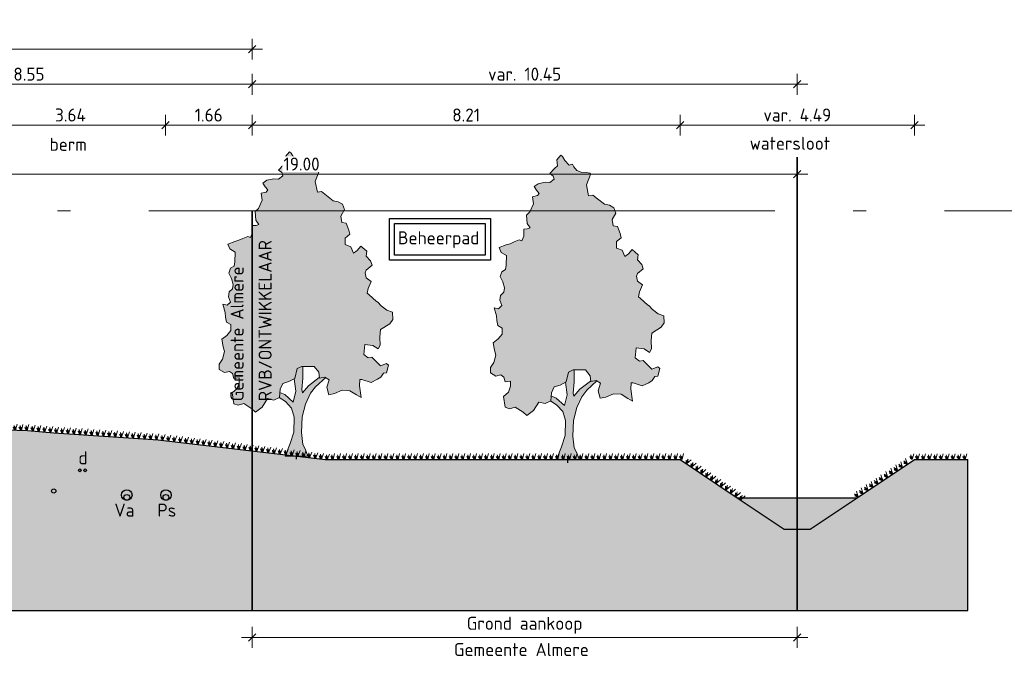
# Model space of a CAD drawing. Header units: metres. Extents: x 158819 to 159767, y 483764 to 484333.
# Tile 27 of 41: x 159275 to 159294, y 484028 to 484040. Entities that reach past the tile are written whole.
import ezdxf

# ---------------------------------------------------------------- set-up
doc = ezdxf.new("R2010")
doc.units = ezdxf.units.M
doc.linetypes.add('AL-NAP_LIJN', pattern=[15.25, 12, -1.5, 0.25, -1.5])
doc.layers.get('0').update_dxf_attribs({"lineweight": 25})
doc.layers.get('Defpoints').update_dxf_attribs({"lineweight": 25, "true_color": 0xff7fff})
for name, color, linetype, lineweight in [('N-WE-GR-BOOM-1e-A', 90, 'Continuous', 25), ('N-WE-GR-BOOM-1e-SD', 90, 'Continuous', 25), ('N-WE-KG-GRENS_PERCEEL-G', 150, 'KG-PERCEEL', 35), ('N-WE-VH-KANTVERHARDING-G', 7, 'Continuous', 25), ('N-XX-GW-WATERGANG_WATERLIJN-GD', 150, 'AL-WATERLIJN', 25), ('X-XX-AL-M', 7, 'Continuous', 18), ('X-XX-AL-NAP-G', 7, 'AL-NAP_LIJN', 18), ('X-XX-AL-T25', 7, 'Continuous', 25)]:
    doc.layers.add(name, color=color, linetype=linetype, lineweight=lineweight)
doc.layers.add('N-WE-GR-BOOM-S', color=7, linetype='Continuous', lineweight=40, true_color=0x009900)
doc.layers.add('N-WE-KG-GRENS_POLDERWEG-G', color=7, linetype='KG-PERCEEL', lineweight=35, true_color=0x0000e6)
doc.layers.add('N-WE-GR-WEGEN-A', color=7, linetype='Continuous', lineweight=40, true_color=0xffd6ad, transparency=0.4)
doc.styles.add('NLCS-ISO-M100-T25', font='NLCS-ISO.ttf')
doc.styles.get("Standard").update_dxf_attribs({"font": 'NLCS-ISO.ttf'})
doc.linetypes.add('AL-WATERLIJN', pattern='A,20,[32,NLCS.shx,S=1.5,R=0,X=0,Y=0],20', length=40)
doc.linetypes.add('KG-PERCEEL', pattern='A,5.5,-2,["P",Standard,S=1.8,R=0,X=-0.5,Y=-0.9],-2,5.5,-2,[5,NLCS.shx,S=0.75,R=0,X=0,Y=0],-2', length=19)
doc.dimstyles.new('NLCS-M100-T25-SCHRAP-X_L2_H1', dxfattribs={"dimscale": 0.1, "dimtxt": 2.5, "dimasz": 1.4, "dimexe": 2, "dimexo": 2, "dimgap": 0.7, "dimtad": 1, "dimzin": 0, "dimdsep": 46, "dimtxsty": 'NLCS-ISO-M100-T25', "dimblk": 'OBLIQUE', "dimcen": 0, "dimdle": 2, "dimclrd": 256, "dimclre": 256, "dimclrt": 256, "dimadec": 1, "dimazin": 0, "dimtfac": 1, "dimtofl": 0, "dimtmove": 1, "dimatfit": 0, "dimldrblk": 'OBLIQUE', "dimfxl": 2, "dimfxlon": 1, "dimtfill": 1, "dimtfillclr": 254, "dimtolj": 1, "dimtzin": 0, "dimlwd": 18, "dimlwe": 18, "dimarcsym": 0})

# ---------------------------------------------------------------- blocks, each defined once
blk = doc.blocks.new('_Oblique')
at = {"color": 0, "linetype": 'ByBlock', "lineweight": -2}
blk.add_line((-0.5, -0.5), (0.5, 0.5), dxfattribs=at)
blk = doc.blocks.new('*D112')
at = {"layer": 'Defpoints', "color": 0, "transparency": 16777216}
for p in [(159279.759, 484039.662), (159253.549, 484036.559), (159279.759, 484036.559)]:
    blk.add_point(p, dxfattribs=at)
at = {"layer": 'X-XX-AL-M', "linetype": 'Continuous', "lineweight": 18, "transparency": 16777216}
for p, q in [((159253.549, 484039.462), (159253.549, 484039.862)), ((159279.759, 484039.462), (159279.759, 484039.862)), ((159253.349, 484039.662), (159279.959, 484039.662))]:
    blk.add_line(p, q, dxfattribs=at)
at = {"layer": 'X-XX-AL-M', "lineweight": 18, "transparency": 16777216, "xscale": 0.14, "yscale": 0.14, "zscale": 0.14, "rotation": 180}
blk.add_blockref('_Oblique', (159253.549, 484039.662), dxfattribs=at)
at = {"layer": 'X-XX-AL-M', "lineweight": 18, "transparency": 16777216, "xscale": 0.14, "yscale": 0.14, "zscale": 0.14}
blk.add_blockref('_Oblique', (159279.759, 484039.662), dxfattribs=at)
at = {"layer": 'X-XX-AL-M', "transparency": 16777216, "insert": (159266.654, 484039.857), "char_height": 0.25, "attachment_point": 5, "style": 'NLCS-ISO-M100-T25', "bg_fill": 3, "box_fill_scale": 1.1, "bg_fill_color": 256, "bg_fill_true_color": 13158600, "bg_fill_transparency": 0}
blk.add_mtext('\\A1;var. 26.21 ', dxfattribs=at)
blk = doc.blocks.new('*D113')
at = {"layer": 'Defpoints', "color": 0, "transparency": 16777216}
for p in [(159279.759, 484038.987), (159271.209, 484037.588), (159279.759, 484036.559)]:
    blk.add_point(p, dxfattribs=at)
at = {"layer": 'X-XX-AL-M', "linetype": 'Continuous', "lineweight": 18, "transparency": 16777216}
for p, q in [((159271.209, 484038.787), (159271.209, 484039.187)), ((159279.759, 484038.787), (159279.759, 484039.187)), ((159271.009, 484038.987), (159279.959, 484038.987))]:
    blk.add_line(p, q, dxfattribs=at)
at = {"layer": 'X-XX-AL-M', "lineweight": 18, "transparency": 16777216, "xscale": 0.14, "yscale": 0.14, "zscale": 0.14, "rotation": 180}
blk.add_blockref('_Oblique', (159271.209, 484038.987), dxfattribs=at)
at = {"layer": 'X-XX-AL-M', "lineweight": 18, "transparency": 16777216, "xscale": 0.14, "yscale": 0.14, "zscale": 0.14}
blk.add_blockref('_Oblique', (159279.759, 484038.987), dxfattribs=at)
at = {"layer": 'X-XX-AL-M', "transparency": 16777216, "insert": (159275.484, 484039.182), "char_height": 0.25, "attachment_point": 5, "style": 'NLCS-ISO-M100-T25', "bg_fill": 3, "box_fill_scale": 1.1, "bg_fill_color": 256, "bg_fill_true_color": 13158600, "bg_fill_transparency": 0}
blk.add_mtext('\\A1;8.55', dxfattribs=at)
blk = doc.blocks.new('*D89')
at = {"layer": 'Defpoints', "color": 0, "transparency": 16777216}
for p in [(159278.099, 484038.203), (159274.459, 484032.227), (159278.099, 484032.13)]:
    blk.add_point(p, dxfattribs=at)
at = {"layer": 'X-XX-AL-M', "linetype": 'Continuous', "lineweight": 18, "transparency": 16777216}
for p, q in [((159274.459, 484038.003), (159274.459, 484038.403)), ((159278.099, 484038.003), (159278.099, 484038.403)), ((159274.259, 484038.203), (159278.299, 484038.203))]:
    blk.add_line(p, q, dxfattribs=at)
at = {"layer": 'X-XX-AL-M', "lineweight": 18, "transparency": 16777216, "xscale": 0.14, "yscale": 0.14, "zscale": 0.14, "rotation": 180}
blk.add_blockref('_Oblique', (159274.459, 484038.203), dxfattribs=at)
at = {"layer": 'X-XX-AL-M', "lineweight": 18, "transparency": 16777216, "xscale": 0.14, "yscale": 0.14, "zscale": 0.14}
blk.add_blockref('_Oblique', (159278.099, 484038.203), dxfattribs=at)
at = {"layer": 'X-XX-AL-M', "transparency": 16777216, "insert": (159276.279, 484038.398), "char_height": 0.25, "attachment_point": 5, "style": 'NLCS-ISO-M100-T25', "bg_fill": 3, "box_fill_scale": 1.1, "bg_fill_color": 256, "bg_fill_true_color": 13158600, "bg_fill_transparency": 0}
blk.add_mtext('\\A1;3.64', dxfattribs=at)
blk = doc.blocks.new('*D90')
at = {"layer": 'Defpoints', "color": 0, "transparency": 16777216}
for p in [(159279.759, 484038.203), (159279.759, 484036.559), (159278.099, 484032.13)]:
    blk.add_point(p, dxfattribs=at)
at = {"layer": 'X-XX-AL-M', "linetype": 'Continuous', "lineweight": 18, "transparency": 16777216}
for p, q in [((159278.099, 484038.003), (159278.099, 484038.403)), ((159279.759, 484038.003), (159279.759, 484038.403)), ((159277.899, 484038.203), (159279.959, 484038.203))]:
    blk.add_line(p, q, dxfattribs=at)
at = {"layer": 'X-XX-AL-M', "lineweight": 18, "transparency": 16777216, "xscale": 0.14, "yscale": 0.14, "zscale": 0.14, "rotation": 180}
blk.add_blockref('_Oblique', (159278.099, 484038.203), dxfattribs=at)
at = {"layer": 'X-XX-AL-M', "lineweight": 18, "transparency": 16777216, "xscale": 0.14, "yscale": 0.14, "zscale": 0.14}
blk.add_blockref('_Oblique', (159279.759, 484038.203), dxfattribs=at)
at = {"layer": 'X-XX-AL-M', "transparency": 16777216, "insert": (159278.929, 484038.398), "char_height": 0.25, "attachment_point": 5, "style": 'NLCS-ISO-M100-T25', "bg_fill": 3, "box_fill_scale": 1.1, "bg_fill_color": 256, "bg_fill_true_color": 13158600, "bg_fill_transparency": 0}
blk.add_mtext('\\A1;1.66', dxfattribs=at)
blk = doc.blocks.new('*D150')
at = {"layer": 'Defpoints', "color": 0, "transparency": 16777216}
for p in [(159279.759, 484029.613), (159290.209, 484029.613), (159290.209, 484028.38)]:
    blk.add_point(p, dxfattribs=at)
at = {"layer": 'X-XX-AL-M', "linetype": 'Continuous', "lineweight": 18, "transparency": 16777216}
for p, q in [((159279.759, 484028.58), (159279.759, 484028.18)), ((159290.209, 484028.58), (159290.209, 484028.18)), ((159279.559, 484028.38), (159290.409, 484028.38))]:
    blk.add_line(p, q, dxfattribs=at)
at = {"layer": 'X-XX-AL-M', "lineweight": 18, "transparency": 16777216, "xscale": 0.14, "yscale": 0.14, "zscale": 0.14, "rotation": 180}
blk.add_blockref('_Oblique', (159279.759, 484028.38), dxfattribs=at)
at = {"layer": 'X-XX-AL-M', "lineweight": 18, "transparency": 16777216, "xscale": 0.14, "yscale": 0.14, "zscale": 0.14}
blk.add_blockref('_Oblique', (159290.209, 484028.38), dxfattribs=at)
at = {"layer": 'X-XX-AL-M', "transparency": 16777216, "insert": (159284.984, 484028.613), "char_height": 0.25, "attachment_point": 5, "style": 'NLCS-ISO-M100-T25', "bg_fill": 3, "box_fill_scale": 1.1, "bg_fill_color": 256, "bg_fill_true_color": 13158600, "bg_fill_transparency": 0}
blk.add_mtext('\\A1;Grond aankoop', dxfattribs=at)
blk = doc.blocks.new('*D151')
at = {"layer": 'Defpoints', "color": 0, "transparency": 16777216}
for p in [(159290.209, 484038.987), (159290.209, 484037.588), (159279.759, 484036.559)]:
    blk.add_point(p, dxfattribs=at)
at = {"layer": 'X-XX-AL-M', "linetype": 'Continuous', "lineweight": 18, "transparency": 16777216}
for p, q in [((159279.759, 484038.787), (159279.759, 484039.187)), ((159290.209, 484038.787), (159290.209, 484039.187)), ((159279.559, 484038.987), (159290.409, 484038.987))]:
    blk.add_line(p, q, dxfattribs=at)
at = {"layer": 'X-XX-AL-M', "lineweight": 18, "transparency": 16777216, "xscale": 0.14, "yscale": 0.14, "zscale": 0.14, "rotation": 180}
blk.add_blockref('_Oblique', (159279.759, 484038.987), dxfattribs=at)
at = {"layer": 'X-XX-AL-M', "lineweight": 18, "transparency": 16777216, "xscale": 0.14, "yscale": 0.14, "zscale": 0.14}
blk.add_blockref('_Oblique', (159290.209, 484038.987), dxfattribs=at)
at = {"layer": 'X-XX-AL-M', "transparency": 16777216, "insert": (159284.984, 484039.182), "char_height": 0.25, "attachment_point": 5, "style": 'NLCS-ISO-M100-T25', "bg_fill": 3, "box_fill_scale": 1.1, "bg_fill_color": 256, "bg_fill_true_color": 13158600, "bg_fill_transparency": 0}
blk.add_mtext('\\A1;var. 10.45', dxfattribs=at)
blk = doc.blocks.new('*D152')
at = {"layer": 'Defpoints', "color": 0, "transparency": 16777216}
for p in [(159290.209, 484037.263), (159271.209, 484029.992), (159290.209, 484029.992)]:
    blk.add_point(p, dxfattribs=at)
at = {"layer": 'X-XX-AL-M', "linetype": 'Continuous', "lineweight": 18, "transparency": 16777216}
for p, q in [((159271.209, 484037.063), (159271.209, 484037.463)), ((159290.209, 484037.063), (159290.209, 484037.463)), ((159271.009, 484037.263), (159290.409, 484037.263))]:
    blk.add_line(p, q, dxfattribs=at)
at = {"layer": 'X-XX-AL-M', "lineweight": 18, "transparency": 16777216, "xscale": 0.14, "yscale": 0.14, "zscale": 0.14, "rotation": 180}
blk.add_blockref('_Oblique', (159271.209, 484037.263), dxfattribs=at)
at = {"layer": 'X-XX-AL-M', "lineweight": 18, "transparency": 16777216, "xscale": 0.14, "yscale": 0.14, "zscale": 0.14}
blk.add_blockref('_Oblique', (159290.209, 484037.263), dxfattribs=at)
at = {"layer": 'X-XX-AL-M', "transparency": 16777216, "insert": (159280.709, 484037.458), "char_height": 0.25, "attachment_point": 5, "style": 'NLCS-ISO-M100-T25', "bg_fill": 3, "box_fill_scale": 1.1, "bg_fill_color": 256, "bg_fill_true_color": 13158600, "bg_fill_transparency": 0}
blk.add_mtext('\\A1;19.00', dxfattribs=at)
blk = doc.blocks.new('*D154')
at = {"layer": 'Defpoints', "color": 0, "transparency": 16777216}
for p in [(159292.454, 484038.203), (159287.964, 484031.789), (159292.454, 484031.789)]:
    blk.add_point(p, dxfattribs=at)
at = {"layer": 'X-XX-AL-M', "linetype": 'Continuous', "lineweight": 18, "transparency": 16777216}
for p, q in [((159287.964, 484038.003), (159287.964, 484038.403)), ((159292.454, 484038.003), (159292.454, 484038.403)), ((159287.764, 484038.203), (159292.654, 484038.203))]:
    blk.add_line(p, q, dxfattribs=at)
at = {"layer": 'X-XX-AL-M', "lineweight": 18, "transparency": 16777216, "xscale": 0.14, "yscale": 0.14, "zscale": 0.14, "rotation": 180}
blk.add_blockref('_Oblique', (159287.964, 484038.203), dxfattribs=at)
at = {"layer": 'X-XX-AL-M', "lineweight": 18, "transparency": 16777216, "xscale": 0.14, "yscale": 0.14, "zscale": 0.14}
blk.add_blockref('_Oblique', (159292.454, 484038.203), dxfattribs=at)
at = {"layer": 'X-XX-AL-M', "transparency": 16777216, "insert": (159290.209, 484038.398), "char_height": 0.25, "attachment_point": 5, "style": 'NLCS-ISO-M100-T25', "bg_fill": 3, "box_fill_scale": 1.1, "bg_fill_color": 256, "bg_fill_true_color": 13158600, "bg_fill_transparency": 0}
blk.add_mtext('\\A1;var. 4.49', dxfattribs=at)
blk = doc.blocks.new('SGR-BOOM_S01_V_ZIJ-D')
at = {"layer": 'N-WE-GR-BOOM-1e-A', "transparency": 33554585}
h = blk.add_hatch(color=256, dxfattribs=at)
h.dxf.hatch_style = 1
h.set_gradient(color1=(254, 204, 102), color2=(108, 181, 90), tint=1, name='CYLINDER')
h.paths.add_polyline_path([(-1.056, 11.496), (-0.874, 11.68), (-0.792, 11.622), (-0.684, 11.475), (-0.477, 11.294), (-0.312, 11.337), (-0.253, 11.231), (-0.105, 11.091), (0.102, 11.028), (0.349, 11.012), (0.538, 10.99), (0.556, 10.931), (0.353, 10.535), (0.462, 10.124), (0.668, 10.149), (0.893, 10.004), (1.224, 9.8), (1.454, 9.761), (1.661, 9.663), (1.763, 9.457), (1.582, 9.209), (1.643, 8.962), (1.849, 8.94), (1.975, 8.676), (2.018, 8.511), (1.795, 8.362), (1.797, 8.115), (2.062, 8.035), (2.188, 7.789), (2.376, 7.896), (2.539, 8.062), (2.829, 7.858), (2.807, 7.67), (3.015, 7.489), (3.081, 7.325), (2.794, 7.134), (2.753, 7.034), (2.796, 6.845), (3.044, 6.706), (2.899, 6.434), (2.842, 6.251), (2.942, 6.187), (3.274, 5.943), (3.357, 5.902), (3.523, 5.762), (3.795, 5.599), (4.06, 5.519), (4.086, 5.248), (3.94, 5.082), (3.489, 4.855), (3.45, 4.566), (3.476, 4.254), (3.371, 4.112), (3.122, 4.252), (2.734, 4.29), (2.695, 3.901), (2.902, 3.779), (3.067, 3.798), (3.316, 3.611), (3.482, 3.471), (3.77, 3.556), (3.87, 3.492), (3.772, 3.203), (3.625, 3.184), (3.503, 3.036), (3.339, 2.952), (3.033, 2.826), (2.597, 2.946), (2.497, 2.946), (2.475, 2.698), (2.561, 2.246), (2.337, 2.35), (2.023, 2.512), (1.652, 2.527), (1.282, 2.4), (1.018, 2.357), (0.91, 2.645), (1.031, 2.934), (0.824, 3.038), (0.559, 2.995), (0.534, 3.219), (0.303, 3.447), (-0.274, 3.442), (-0.497, 3.358), (-0.618, 2.986), (-0.906, 2.86), (-1.193, 2.793), (-1.315, 2.568), (-1.354, 2.256), (-1.624, 2.154), (-1.931, 2.21), (-2.175, 1.879), (-2.504, 1.694), (-2.669, 1.816), (-3.066, 2.019), (-3.33, 1.952), (-3.536, 2.015), (-3.622, 2.427), (-3.376, 2.593), (-3.278, 2.818), (-3.279, 3.006), (-3.544, 2.981), (-3.61, 3.169), (-3.752, 3.25), (-3.981, 3.207), (-4.247, 3.328), (-4.249, 3.535), (-4.086, 3.724), (-3.988, 4.013), (-4.048, 4.195), (-4.115, 4.483), (-3.869, 4.633), (-3.682, 4.817), (-3.684, 5.046), (-3.891, 5.145), (-3.933, 5.333), (-3.958, 5.515), (-4.061, 5.826), (-3.854, 5.787), (-3.691, 5.912), (-3.798, 6.117), (-3.758, 6.3), (-3.595, 6.425), (-3.572, 6.59), (-3.657, 6.818), (-3.782, 7.024), (-3.701, 7.207), (-3.519, 7.291), (-3.497, 7.456), (-3.482, 7.827), (-3.73, 7.948), (-3.832, 8.136), (-3.485, 8.239), (-3.297, 8.281), (-3.115, 8.348), (-2.868, 8.432), (-2.745, 8.392), (-2.64, 8.575), (-2.642, 8.846), (-2.477, 8.847), (-2.336, 8.889), (-2.479, 9.053), (-2.523, 9.383), (-2.359, 9.507), (-2.179, 9.815), (-2.222, 10.085), (-1.993, 10.128), (-1.911, 10.212), (-2.036, 10.334), (-2.143, 10.475), (-1.955, 10.582), (-1.626, 10.644), (-1.402, 10.628), (-1.197, 10.753), (-1.239, 10.876), (-1.405, 10.975), (-1.177, 11.165), (-1.036, 11.266)])
h = blk.add_hatch(color=256, dxfattribs=at)
h.dxf.hatch_style = 1
h.set_gradient(color1=(99, 100, 102), color2=(88, 186, 72), tint=1, name='INVCURVED')
h.paths.add_polyline_path([(-0.098, 2.001), (0.128, 2.415), (0.374, 2.664), (0.861, 3.02), (0.824, 3.038), (0.559, 2.995), (0.557, 3.016), (0.044, 2.703), (-0.243, 2.43), (-0.285, 2.553), (-0.229, 2.989), (-0.233, 3.442), (-0.274, 3.442), (-0.497, 3.358), (-0.618, 2.986), (-0.646, 2.974), (-0.573, 2.492), (-0.693, 2.079), (-1.09, 2.364), (-1.33, 2.45), (-1.356, 2.244), (-1.064, 2.093), (-0.774, 1.848), (-0.648, 1.502), (-0.667, 0.925), (-0.846, 0.488), (-1.08, 0), (0, 0), (-0.126, 0.287), (-0.227, 0.452), (-0.296, 0.904), (-0.259, 1.505)])
at = {"lineweight": 0}
for p, q in [((-0.233, 3.442), (-0.229, 2.989)), ((0.861, 3.02), (0.374, 2.664)), ((-0.573, 2.492), (-0.646, 2.974)), ((-0.229, 2.989), (-0.285, 2.553)), ((-0.243, 2.43), (0.044, 2.703)), ((0.044, 2.703), (0.557, 3.016)), ((0.374, 2.664), (0.128, 2.415)), ((-1.33, 2.45), (-1.09, 2.364)), ((-1.09, 2.364), (-0.693, 2.079)), ((-0.693, 2.079), (-0.573, 2.492)), ((-0.285, 2.553), (-0.243, 2.43)), ((0.128, 2.415), (-0.098, 2.001)), ((-1.368, 2.251), (-1.064, 2.093)), ((-1.064, 2.093), (-0.774, 1.848)), ((-0.098, 2.001), (-0.259, 1.505)), ((-0.774, 1.848), (-0.648, 1.502)), ((-0.648, 1.502), (-0.667, 0.925)), ((-0.259, 1.505), (-0.296, 0.904)), ((-0.667, 0.925), (-0.846, 0.488)), ((-0.296, 0.904), (-0.227, 0.452)), ((-0.846, 0.488), (-1.08, 0)), ((-0.227, 0.452), (-0.126, 0.287)), ((-1.08, 0), (0, 0)), ((-0.126, 0.287), (0, 0))]:
    blk.add_line(p, q, dxfattribs=at)
at = {"lineweight": 0, "flags": 128}
blk.add_lwpolyline([(-1.056, 11.496), (-0.874, 11.68), (-0.792, 11.622), (-0.684, 11.475), (-0.477, 11.294), (-0.312, 11.337), (-0.253, 11.231), (-0.105, 11.091), (0.102, 11.028), (0.349, 11.012), (0.538, 10.99), (0.556, 10.931), (0.353, 10.535), (0.462, 10.124), (0.668, 10.149), (0.893, 10.004), (1.224, 9.8), (1.454, 9.761), (1.661, 9.663), (1.763, 9.457), (1.582, 9.209), (1.643, 8.962), (1.849, 8.94), (1.975, 8.676), (2.018, 8.511), (1.795, 8.362), (1.797, 8.115), (2.062, 8.035), (2.188, 7.789), (2.376, 7.896), (2.539, 8.062), (2.829, 7.858), (2.807, 7.67), (3.015, 7.489), (3.081, 7.325), (2.794, 7.134), (2.753, 7.034), (2.796, 6.845), (3.044, 6.706), (2.899, 6.434), (2.842, 6.251), (2.942, 6.187), (3.274, 5.943), (3.357, 5.902), (3.523, 5.762), (3.795, 5.599), (4.06, 5.519), (4.086, 5.248), (3.94, 5.082), (3.489, 4.855), (3.45, 4.566), (3.476, 4.254), (3.371, 4.112), (3.122, 4.252), (2.734, 4.29), (2.695, 3.901), (2.902, 3.779), (3.067, 3.798), (3.316, 3.611), (3.482, 3.471), (3.77, 3.556), (3.87, 3.492), (3.772, 3.203), (3.625, 3.184), (3.503, 3.036), (3.339, 2.952), (3.033, 2.826), (2.597, 2.946), (2.497, 2.946), (2.475, 2.698), (2.561, 2.246), (2.337, 2.35), (2.023, 2.512), (1.652, 2.527), (1.282, 2.4), (1.018, 2.357), (0.91, 2.645), (1.031, 2.934), (0.824, 3.038), (0.559, 2.995), (0.534, 3.219), (0.303, 3.447), (-0.274, 3.442), (-0.497, 3.358), (-0.618, 2.986), (-0.906, 2.86), (-1.193, 2.793), (-1.315, 2.568), (-1.354, 2.256), (-1.624, 2.154), (-1.931, 2.21), (-2.175, 1.879), (-2.504, 1.694), (-2.669, 1.816), (-3.066, 2.019), (-3.33, 1.952), (-3.536, 2.015), (-3.622, 2.427), (-3.376, 2.593), (-3.278, 2.818), (-3.279, 3.006), (-3.544, 2.981), (-3.61, 3.169), (-3.752, 3.25), (-3.981, 3.207), (-4.247, 3.328), (-4.249, 3.535), (-4.086, 3.724), (-3.988, 4.013), (-4.048, 4.195), (-4.115, 4.483), (-3.869, 4.633), (-3.682, 4.817), (-3.684, 5.046), (-3.891, 5.145), (-3.933, 5.333), (-3.958, 5.515), (-4.061, 5.826), (-3.854, 5.787), (-3.691, 5.912), (-3.798, 6.117), (-3.758, 6.3), (-3.595, 6.425), (-3.572, 6.59), (-3.657, 6.818), (-3.782, 7.024), (-3.701, 7.207), (-3.519, 7.291), (-3.497, 7.456), (-3.482, 7.827), (-3.73, 7.948), (-3.832, 8.136), (-3.485, 8.239), (-3.297, 8.281), (-3.115, 8.348), (-2.868, 8.432), (-2.745, 8.392), (-2.64, 8.575), (-2.642, 8.846), (-2.477, 8.847), (-2.336, 8.889), (-2.479, 9.053), (-2.523, 9.383), (-2.359, 9.507), (-2.179, 9.815), (-2.222, 10.085), (-1.993, 10.128), (-1.911, 10.212), (-2.036, 10.334), (-2.143, 10.475), (-1.955, 10.582), (-1.626, 10.644), (-1.402, 10.628), (-1.197, 10.753), (-1.239, 10.876), (-1.405, 10.975), (-1.177, 11.165), (-1.036, 11.266)], close=True, dxfattribs=at)
at = {"layer": 'Defpoints'}
blk.add_line((-0.54, -0.119), (-0.54, 0.13), dxfattribs=at)
blk = doc.blocks.new('Gras-01')
at = {"layer": 'N-WE-GR-BOOM-S', "color": 85, "lineweight": 9, "true_color": 0x58ba48}
for p, q in [((0, 0), (0.004, 0.063)), ((0.003, 0), (0.034, 0.114))]:
    blk.add_line(p, q, dxfattribs=at)
at = {"layer": 'N-WE-GR-BOOM-S', "color": 85, "lineweight": 9, "true_color": 0x58ba48, "flags": 128}
for points in [[(-0.042, 0.06, 0.10285), (-0.006, 0)], [(-0.042, 0.06, -0.10285), (-0.006, 0)], [(-0.002, 0, -0.071887), (-0.022, 0.092)], [(-0.002, 0, 0.071887), (-0.022, 0.092)]]:
    blk.add_lwpolyline(points, format="xyb", dxfattribs=at)
blk = doc.blocks.new('*U261')
at = {"layer": 'N-WE-VH-KANTVERHARDING-G', "rotation": 180}
blk.add_blockref('Gras-01', (0.05, 0), dxfattribs=at)
blk = doc.blocks.new('*U262')
at = {"layer": 'N-WE-VH-KANTVERHARDING-G', "color": 0, "linetype": 'ByBlock', "lineweight": -2, "transparency": 16777216}
for p, rotation in [((159292.361, 484031.727), 213.6900675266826), ((159292.456, 484031.789), 180), ((159292.569, 484031.789), 180), ((159292.682, 484031.789), 180), ((159292.796, 484031.789), 180), ((159292.909, 484031.789), 180), ((159293.022, 484031.789), 180), ((159293.136, 484031.789), 180), ((159293.249, 484031.789), 180), ((159293.362, 484031.789), 180), ((159293.476, 484031.789), 180), ((159292.078, 484031.539), 213.6900675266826), ((159292.173, 484031.601), 213.6900675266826), ((159292.267, 484031.664), 213.6900675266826), ((159291.796, 484031.35), 213.6900675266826), ((159291.89, 484031.413), 213.6900675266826), ((159291.984, 484031.476), 213.6900675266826), ((159291.513, 484031.161), 213.6900675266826), ((159291.607, 484031.224), 213.6900675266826), ((159291.701, 484031.287), 213.6900675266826), ((159291.418, 484031.099), 213.6900675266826)]:
    blk.add_blockref('*U261', p, dxfattribs=dict(at, rotation=rotation))
blk = doc.blocks.new('*U263')
at = {"layer": 'N-WE-VH-KANTVERHARDING-G', "rotation": 1.741650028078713}
blk.add_blockref('Gras-01', (0.083, 0), dxfattribs=at)
blk = doc.blocks.new('*U264')
at = {"layer": 'N-WE-VH-KANTVERHARDING-G', "color": 0, "linetype": 'ByBlock', "lineweight": -2, "transparency": 16777216}
for p, rotation in [((159274.459, 484032.377), 358.2583499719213), ((159274.573, 484032.374), 358.2583499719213), ((159274.686, 484032.371), 358.2583499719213), ((159274.799, 484032.367), 358.2583499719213), ((159274.912, 484032.364), 358.2583499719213), ((159275.026, 484032.36), 358.2583499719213), ((159275.139, 484032.357), 358.2583499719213), ((159275.252, 484032.353), 358.2583499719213), ((159275.366, 484032.35), 358.2583499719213), ((159275.479, 484032.345), 355.3058383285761), ((159275.592, 484032.336), 355.3058383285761), ((159275.705, 484032.327), 355.3058383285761), ((159275.818, 484032.318), 355.3058383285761), ((159275.93, 484032.308), 355.3058383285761), ((159276.044, 484032.3), 356.1362811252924), ((159276.157, 484032.293), 356.1362811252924), ((159276.27, 484032.285), 356.1362811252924), ((159276.383, 484032.277), 356.1362811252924), ((159276.496, 484032.27), 356.1362811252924), ((159276.609, 484032.262), 356.1362811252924), ((159276.722, 484032.254), 356.1362811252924), ((159276.835, 484032.247), 356.1362811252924), ((159276.948, 484032.239), 356.1362811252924), ((159277.061, 484032.232), 356.1362811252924), ((159277.174, 484032.224), 356.1362811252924), ((159277.287, 484032.216), 356.1362811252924), ((159277.4, 484032.209), 356.1362811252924), ((159277.513, 484032.201), 356.1362811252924), ((159277.626, 484032.193), 356.1362811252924), ((159277.739, 484032.186), 356.1362811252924), ((159277.852, 484032.178), 356.1362811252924), ((159277.965, 484032.17), 353.2048243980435), ((159278.078, 484032.157), 353.2048243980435), ((159278.19, 484032.143), 353.2048243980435), ((159278.303, 484032.13), 353.2048243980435), ((159278.415, 484032.117), 353.2048243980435), ((159278.528, 484032.103), 353.2048243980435), ((159278.641, 484032.09), 353.2048243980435), ((159278.753, 484032.076), 353.2048243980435), ((159278.866, 484032.063), 353.2048243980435), ((159278.978, 484032.05), 353.2048243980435), ((159279.091, 484032.036), 353.2048243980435), ((159279.203, 484032.023), 353.2048243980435), ((159279.316, 484032.009), 353.2048243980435), ((159279.428, 484031.996), 353.2048243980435), ((159279.541, 484031.982), 353.2048243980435), ((159279.653, 484031.969), 353.2048243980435), ((159279.766, 484031.956), 353.2048243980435), ((159279.878, 484031.942), 353.2048243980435), ((159279.991, 484031.929), 353.2048243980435), ((159280.103, 484031.915), 353.2048243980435), ((159280.216, 484031.902), 353.2048243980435), ((159280.328, 484031.889), 353.2048243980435), ((159280.441, 484031.875), 353.2048243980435), ((159280.553, 484031.862), 353.2048243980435), ((159280.666, 484031.848), 353.2048243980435), ((159280.778, 484031.835), 353.2048243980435), ((159280.891, 484031.822), 353.2048243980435), ((159281.003, 484031.808), 353.2048243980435), ((159281.116, 484031.795), 353.2048243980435), ((159288.017, 484031.754), 326.3099324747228), ((159288.111, 484031.691), 326.3099324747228), ((159288.206, 484031.629), 326.3099324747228), ((159288.3, 484031.566), 326.3099324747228), ((159288.394, 484031.503), 326.3099324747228), ((159288.488, 484031.44), 326.3099324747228), ((159288.583, 484031.377), 326.3099324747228), ((159288.677, 484031.314), 326.3099324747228), ((159288.771, 484031.251), 326.3099324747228), ((159288.866, 484031.189), 326.3099324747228), ((159288.96, 484031.126), 326.3099324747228), ((159289.054, 484031.063), 326.3099324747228)]:
    blk.add_blockref('*U263', p, dxfattribs=dict(at, rotation=rotation))
for p in [(159281.229, 484031.789), (159281.342, 484031.789), (159281.456, 484031.789), (159281.569, 484031.789), (159281.682, 484031.789), (159281.795, 484031.789), (159281.909, 484031.789), (159282.022, 484031.789), (159282.135, 484031.789), (159282.249, 484031.789), (159282.362, 484031.789), (159282.475, 484031.789), (159282.589, 484031.789), (159282.702, 484031.789), (159282.815, 484031.789), (159282.929, 484031.789), (159283.042, 484031.789), (159283.155, 484031.789), (159283.269, 484031.789), (159283.382, 484031.789), (159283.495, 484031.789), (159283.608, 484031.789), (159283.722, 484031.789), (159283.835, 484031.789), (159283.948, 484031.789), (159284.062, 484031.789), (159284.175, 484031.789), (159284.288, 484031.789), (159284.402, 484031.789), (159284.515, 484031.789), (159284.628, 484031.789), (159284.742, 484031.789), (159284.855, 484031.789), (159284.968, 484031.789), (159285.082, 484031.789), (159285.195, 484031.789), (159285.308, 484031.789), (159285.421, 484031.789), (159285.535, 484031.789), (159285.648, 484031.789), (159285.761, 484031.789), (159285.875, 484031.789), (159285.988, 484031.789), (159286.101, 484031.789), (159286.215, 484031.789), (159286.328, 484031.789), (159286.441, 484031.789), (159286.555, 484031.789), (159286.668, 484031.789), (159286.781, 484031.789), (159286.895, 484031.789), (159287.008, 484031.789), (159287.121, 484031.789), (159287.234, 484031.789), (159287.348, 484031.789), (159287.461, 484031.789), (159287.574, 484031.789), (159287.688, 484031.789), (159287.801, 484031.789), (159287.914, 484031.789)]:
    blk.add_blockref('*U263', p, dxfattribs=at)
blk = doc.blocks.new('*D287')
at = {"layer": 'Defpoints', "color": 0, "transparency": 16777216}
for p in [(159279.759, 484038.203), (159279.759, 484036.559), (159287.964, 484031.789)]:
    blk.add_point(p, dxfattribs=at)
at = {"layer": 'X-XX-AL-M', "linetype": 'Continuous', "lineweight": 18, "transparency": 16777216}
for p, q in [((159279.759, 484038.003), (159279.759, 484038.403)), ((159287.964, 484038.003), (159287.964, 484038.403)), ((159288.164, 484038.203), (159279.559, 484038.203))]:
    blk.add_line(p, q, dxfattribs=at)
at = {"layer": 'X-XX-AL-M', "lineweight": 18, "transparency": 16777216, "xscale": 0.14, "yscale": 0.14, "zscale": 0.14, "rotation": 180}
blk.add_blockref('_Oblique', (159279.759, 484038.203), dxfattribs=at)
at = {"layer": 'X-XX-AL-M', "lineweight": 18, "transparency": 16777216, "xscale": 0.14, "yscale": 0.14, "zscale": 0.14}
blk.add_blockref('_Oblique', (159287.964, 484038.203), dxfattribs=at)
at = {"layer": 'X-XX-AL-M', "transparency": 16777216, "insert": (159283.862, 484038.398), "char_height": 0.25, "attachment_point": 5, "style": 'NLCS-ISO-M100-T25', "bg_fill": 3, "box_fill_scale": 1.1, "bg_fill_color": 256, "bg_fill_true_color": 13158600, "bg_fill_transparency": 0}
blk.add_mtext('\\A1;8.21', dxfattribs=at)

msp = doc.modelspace()

# ---------------------------------------------------------------- hatches: boundary and pattern name
at = {"layer": 'N-WE-GR-WEGEN-A', "true_color": 0xf8991e, "transparency": 33554534}
h = msp.add_hatch(color=30, dxfattribs=at)
h.dxf.hatch_style = 1
h.set_gradient(color1=(248, 153, 30), color2=(241, 235, 31), name='INVCURVED')
edge = h.paths.add_edge_path()
edge.add_line((159267.459, 484030.945), (159267.459, 484031.945))
edge.add_line((159267.459, 484031.945), (159267.759, 484031.945))
edge.add_line((159267.759, 484031.945), (159267.759, 484032.245))
edge.add_line((159267.759, 484032.245), (159267.959, 484032.245))
edge.add_arc((159266.651, 484032.311), 1.31, 357.1116, 362.8884)
edge.add_line((159267.959, 484032.377), (159266.959, 484032.347))
edge.add_line((159266.959, 484032.347), (159265.622, 484032.2))
edge.add_line((159265.622, 484032.2), (159263.009, 484032.109))
edge.add_line((159263.009, 484032.109), (159261.805, 484032.103))
edge.add_line((159261.805, 484032.103), (159261.209, 484032.136))
edge.add_line((159261.209, 484032.136), (159261.209, 484032.036))
edge.add_line((159261.209, 484032.036), (159261.509, 484032.036))
edge.add_line((159261.509, 484032.036), (159261.509, 484031.786))
edge.add_line((159261.509, 484031.786), (159261.809, 484031.786))
edge.add_line((159261.809, 484031.786), (159261.809, 484031.086))
edge.add_line((159261.809, 484031.086), (159257.109, 484031.086))
edge.add_line((159257.109, 484031.086), (159257.109, 484031.786))
edge.add_line((159257.109, 484031.786), (159257.409, 484031.786))
edge.add_line((159257.409, 484031.786), (159257.409, 484032.036))
edge.add_line((159257.409, 484032.036), (159257.709, 484032.036))
edge.add_line((159257.709, 484032.036), (159257.709, 484032.136))
edge.add_line((159257.709, 484032.136), (159254.713, 484031.968))
edge.add_line((159254.713, 484031.968), (159253.799, 484031.359))
edge.add_line((159253.799, 484031.359), (159253.299, 484031.359))
edge.add_line((159253.299, 484031.359), (159252.549, 484031.859))
edge.add_line((159252.549, 484031.859), (159250.251, 484031.859))
edge.add_line((159250.251, 484031.859), (159250.251, 484028.896))
edge.add_line((159250.251, 484028.896), (159293.476, 484028.896))
edge.add_line((159293.476, 484028.896), (159293.476, 484031.789))
edge.add_line((159293.476, 484031.789), (159292.454, 484031.789))
edge.add_line((159292.454, 484031.789), (159290.459, 484030.459))
edge.add_line((159290.459, 484030.459), (159289.959, 484030.459))
edge.add_line((159289.959, 484030.459), (159287.964, 484031.789))
edge.add_line((159287.964, 484031.789), (159281.161, 484031.789))
edge.add_line((159281.161, 484031.789), (159277.959, 484032.171))
edge.add_line((159277.959, 484032.171), (159275.959, 484032.306))
edge.add_line((159275.959, 484032.306), (159275.459, 484032.347))
edge.add_line((159275.459, 484032.347), (159274.459, 484032.377))
edge.add_arc((159275.768, 484032.311), 1.31, 177.1116, 182.8884)
edge.add_line((159274.459, 484032.245), (159274.659, 484032.245))
edge.add_line((159274.659, 484032.245), (159274.659, 484031.945))
edge.add_arc((159274.759, 484033.927), 1.984, 267.1116, 272.8884)
edge.add_arc((159284.769, 484031.445), 9.922, 177.1116, 182.8884)
edge.add_line((159274.859, 484030.945), (159267.459, 484030.945))
at = {"layer": 'N-XX-GW-WATERGANG_WATERLIJN-GD', "linetype": 'ByBlock', "ltscale": 0.3}
h = msp.add_hatch(color=256, dxfattribs=at)
h.dxf.hatch_style = 1
h.set_gradient(color1=(122, 175, 223), centered=1, tint=0.043103, name='CURVED')
h.paths.add_polyline_path([(159291.355, 484031.059), (159289.045, 484031.059), (159289.959, 484030.459), (159290.459, 484030.459)])

# ---------------------------------------------------------------- linework, layer by layer
at = {"layer": 'Defpoints', "color": 114, "true_color": 0x139b48}
for centre in [(159276.459, 484031.584), (159276.559, 484031.584)]:
    msp.add_circle(centre, 0.0261, dxfattribs=at)
at = {"layer": 'Defpoints', "color": 4, "true_color": 0x00ffff}
msp.add_circle((159275.959, 484031.187), 0.04, dxfattribs=at)
at = {"layer": 'Defpoints', "color": 217, "lineweight": 30, "true_color": 0x93278f}
for centre in [(159277.359, 484031.066), (159278.109, 484031.066)]:
    msp.add_circle(centre, 0.055, dxfattribs=at)
at = {"layer": 'N-WE-KG-GRENS_PERCEEL-G'}
msp.add_line((159279.759, 484036.559), (159279.759, 484028.896), dxfattribs=at)
at = {"layer": 'N-WE-KG-GRENS_POLDERWEG-G'}
msp.add_line((159290.209, 484037.588), (159290.209, 484028.896), dxfattribs=at)
at = {"layer": 'N-XX-GW-WATERGANG_WATERLIJN-GD', "ltscale": 0.3}
msp.add_line((159289.059, 484031.059), (159291.359, 484031.059), dxfattribs=at)
at = {"layer": 'X-XX-AL-NAP-G'}
msp.add_line((159003.28, 484036.559), (159511.076, 484036.559), dxfattribs=at)

# ---------------------------------------------------------------- block references
at = {"layer": 'N-WE-GR-BOOM-1e-SD', "xscale": 0.4, "yscale": 0.5, "zscale": 0.5}
for p in [(159280.826, 484031.855), (159286.026, 484031.789)]:
    msp.add_blockref('SGR-BOOM_S01_V_ZIJ-D', p, dxfattribs=at)

# ---------------------------------------------------------------- texts
at = {"layer": 'Defpoints', "style": 'NLCS-ISO-M100-T25'}
msp.add_text('d', height=0.25, dxfattribs=at).set_placement((159276.431, 484031.699))
at = {"layer": 'X-XX-AL-M', "style": 'NLCS-ISO-M100-T25'}
for s, p in [('watersloot', (159289.297, 484037.731)), ('Gemeente Almere', (159283.628, 484028.022))]:
    msp.add_text(s, height=0.25, dxfattribs=at).set_placement(p)

# ---------------------------------------------------------------- next in the draw order: dimensions: what is measured, and where the dimension line sits
at = {"layer": 'X-XX-AL-M'}
for base, p1, p2, text, picture, middle in [((159279.759, 484039.662), (159253.549, 484036.559), (159279.759, 484036.559), 'var. <> ', '*D112', (159266.654, 484039.857)), ((159290.209, 484028.38), (159279.759, 484029.613), (159290.209, 484029.613), 'Grond aankoop', '*D150', (159284.984, 484028.613))]:
    dim = msp.add_linear_dim(base=base, p1=p1, p2=p2, text=text, dimstyle='NLCS-M100-T25-SCHRAP-X_L2_H1', dxfattribs=at)
    dim.commit()
    dim.dimension.update_dxf_attribs({"geometry": picture, "text_midpoint": middle})

# ---------------------------------------------------------------- next in the draw order: dimensions: what is measured, and where the dimension line sits
dim = msp.add_linear_dim(base=(159279.759, 484038.987), p1=(159271.209, 484037.588), p2=(159279.759, 484036.559), dimstyle='NLCS-M100-T25-SCHRAP-X_L2_H1', dxfattribs=at)
dim.commit()
dim.dimension.update_dxf_attribs({"geometry": '*D113', "text_midpoint": (159275.484, 484039.182)})

# ---------------------------------------------------------------- next in the draw order: dimensions: what is measured, and where the dimension line sits
dim = msp.add_linear_dim(base=(159278.099, 484038.203), p1=(159274.459, 484032.227), p2=(159278.099, 484032.13), dimstyle='NLCS-M100-T25-SCHRAP-X_L2_H1', dxfattribs=at)
dim.commit()
dim.dimension.update_dxf_attribs({"geometry": '*D89', "text_midpoint": (159276.279, 484038.398)})

# ---------------------------------------------------------------- next in the draw order: texts
at = {"layer": 'X-XX-AL-T25', "style": 'NLCS-ISO-M100-T25'}
msp.add_text('berm', height=0.25, dxfattribs=at).set_placement((159275.879, 484037.711))

# ---------------------------------------------------------------- next in the draw order: dimensions: what is measured, and where the dimension line sits
at = {"layer": 'X-XX-AL-M'}
dim = msp.add_linear_dim(base=(159279.759, 484038.203), p1=(159278.099, 484032.13), p2=(159279.759, 484036.559), dimstyle='NLCS-M100-T25-SCHRAP-X_L2_H1', dxfattribs=at)
dim.commit()
dim.dimension.update_dxf_attribs({"geometry": '*D90', "text_midpoint": (159278.929, 484038.398)})

# ---------------------------------------------------------------- next in the draw order: texts
at = {"layer": 'X-XX-AL-T25', "color": 240, "true_color": 0xed1f24, "style": 'NLCS-ISO-M100-T25'}
for s, p in [('RVB/ONTWIKKELAAR', (159280.135, 484032.909)), ('Gemeente Almere', (159279.597, 484032.909))]:
    msp.add_text(s, height=0.25, rotation=90, dxfattribs=at).set_placement(p)

# ---------------------------------------------------------------- next in the draw order: dimensions: what is measured, and where the dimension line sits
at = {"layer": 'X-XX-AL-M'}
dim = msp.add_linear_dim(base=(159290.209, 484038.987), p1=(159279.759, 484036.559), p2=(159290.209, 484037.588), text='var. <>', dimstyle='NLCS-M100-T25-SCHRAP-X_L2_H1', dxfattribs=at)
dim.commit()
dim.dimension.update_dxf_attribs({"geometry": '*D151', "text_midpoint": (159284.984, 484039.182)})

# ---------------------------------------------------------------- next in the draw order: dimensions: what is measured, and where the dimension line sits
dim = msp.add_linear_dim(base=(159290.209, 484037.263), p1=(159271.209, 484029.992), p2=(159290.209, 484029.992), dimstyle='NLCS-M100-T25-SCHRAP-X_L2_H1', dxfattribs=at)
dim.commit()
dim.dimension.update_dxf_attribs({"geometry": '*D152', "text_midpoint": (159280.709, 484037.458)})

# ---------------------------------------------------------------- next in the draw order: linework, layer by layer
at = {"layer": 'Defpoints'}
for centre in [(159277.359, 484031.111), (159278.109, 484031.111)]:
    msp.add_circle(centre, 0.1, dxfattribs=at)
at = {"layer": 'N-WE-VH-KANTVERHARDING-G', "flags": 128}
for points in [[(159289.059, 484031.059), (159289.959, 484030.459), (159290.459, 484030.459), (159291.359, 484031.059)], [(159289.959, 484030.459), (159290.459, 484030.459)]]:
    msp.add_lwpolyline(points, dxfattribs=at)
at = {"layer": 'X-XX-AL-T25'}
for points in [[(159282.392, 484036.415), (159284.327, 484036.415), (159284.327, 484035.613), (159282.392, 484035.613)], [(159282.489, 484036.318), (159284.23, 484036.318), (159284.23, 484035.71), (159282.489, 484035.71)]]:
    msp.add_lwpolyline(points, close=True, dxfattribs=at)

# ---------------------------------------------------------------- next in the draw order: texts
at = {"layer": 'Defpoints', "style": 'NLCS-ISO-M100-T25'}
for s, p in [('Va', (159277.122, 484030.696)), ('Ps', (159277.947, 484030.696))]:
    msp.add_text(s, height=0.25, dxfattribs=at).set_placement(p)
at = {"layer": 'X-XX-AL-T25', "style": 'NLCS-ISO-M100-T25'}
msp.add_text('Beheerpad', height=0.25, dxfattribs=at).set_placement((159282.554, 484035.918))

# ---------------------------------------------------------------- next in the draw order: dimensions: what is measured, and where the dimension line sits
at = {"layer": 'X-XX-AL-M'}
dim = msp.add_linear_dim(base=(159292.454, 484038.203), p1=(159287.964, 484031.789), p2=(159292.454, 484031.789), text='var. <>', dimstyle='NLCS-M100-T25-SCHRAP-X_L2_H1', dxfattribs=at)
dim.commit()
dim.dimension.update_dxf_attribs({"geometry": '*D154', "text_midpoint": (159290.209, 484038.398)})

# ---------------------------------------------------------------- next in the draw order: linework, layer by layer
at = {"layer": 'Defpoints', "flags": 128}
msp.add_lwpolyline([(159250.251, 484031.859), (159250.251, 484028.896), (159293.476, 484028.896), (159293.476, 484031.789)], dxfattribs=at)
at = {"layer": 'N-WE-VH-KANTVERHARDING-G', "flags": 128}
for points in [[(159274.459, 484032.377), (159275.459, 484032.347), (159275.959, 484032.306), (159277.959, 484032.171), (159281.161, 484031.789), (159287.964, 484031.789), (159289.059, 484031.059)], [(159291.359, 484031.059), (159292.454, 484031.789), (159293.476, 484031.789)]]:
    msp.add_lwpolyline(points, dxfattribs=at)

# ---------------------------------------------------------------- next in the draw order: block references
at = {"layer": 'N-WE-VH-KANTVERHARDING-G'}
for name in ['*U264', '*U262']:
    msp.add_blockref(name, (0, 0), dxfattribs=at)

# ---------------------------------------------------------------- next in the draw order: dimensions: what is measured, and where the dimension line sits
at = {"layer": 'X-XX-AL-M'}
dim = msp.add_linear_dim(base=(159279.759455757, 484038.203236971), p1=(159287.964455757, 484031.789347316), p2=(159279.759455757, 484036.559347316), dimstyle='NLCS-M100-T25-SCHRAP-X_L2_H1', dxfattribs=at)
dim.commit()
dim.dimension.update_dxf_attribs({"geometry": '*D287', "text_midpoint": (159283.861955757, 484038.398236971)})

doc.saveas('drawing.dxf')
